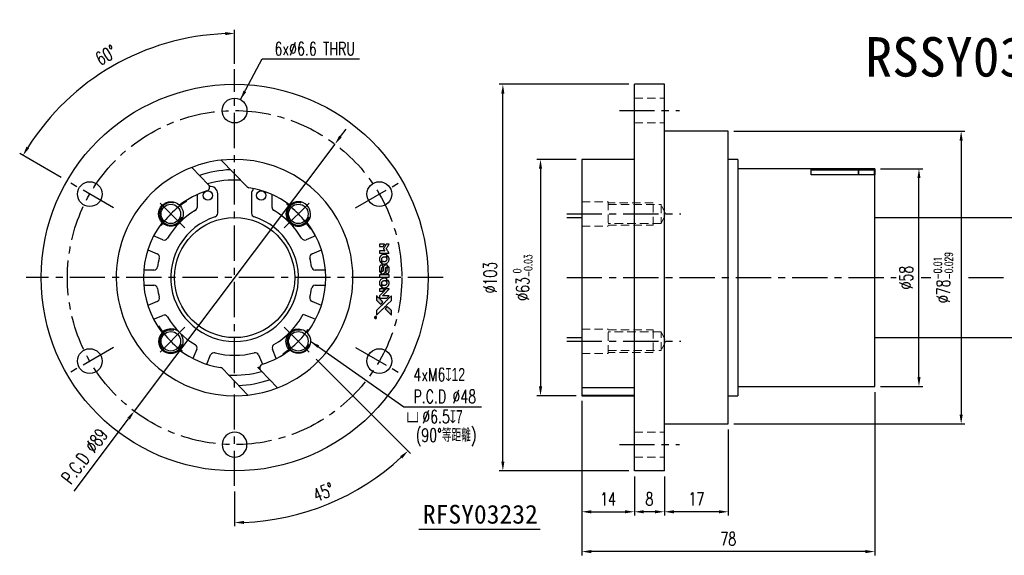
# Model space of a CAD drawing. Header units: millimetres. Extents: x -50 to 466, y -74 to 69.
# Tile 1 of 2: x -50 to 212, y -74 to 69. Entities that reach past the tile are written whole.
import ezdxf
from ezdxf.enums import TextEntityAlignment as Align

# ---------------------------------------------------------------- set-up
doc = ezdxf.new("R2010")
doc.units = ezdxf.units.MM
doc.header["$LTSCALE"] = 1.5
doc.linetypes.add('CENTER', pattern=[2, 1.25, -0.25, 0.25, -0.25])
doc.linetypes.add('DASHED', pattern=[0.75, 0.5, -0.25])
for name, color, linetype in [('CHA', 7, 'Continuous'), ('CL', 1, 'CENTER'), ('DIM', 4, 'Continuous'), ('HID', 2, 'DASHED'), ('OUT', 3, 'Continuous')]:
    doc.layers.add(name, color=color, linetype=linetype)
doc.styles.add('DIM-7', font='SIMPLEX.shx', dxfattribs={"width": 0.7, "bigfont": 'chineset.shx'})
doc.styles.add('T', font='kaiu.ttf')
doc.dimstyles.new('CNS', dxfattribs={"dimtxt": 3.5, "dimasz": 2.5, "dimexe": 1, "dimexo": 1.5, "dimgap": 0.09, "dimtad": 0, "dimdsep": 46, "dimtxsty": 'DIM-7', "dimcen": 0.09, "dimclrd": 1, "dimclre": 1, "dimclrt": 4, "dimadec": 0, "dimazin": 0, "dimtfac": 1, "dimtix": 1, "dimtmove": 2, "dimatfit": 3, "dimfxl": 1, "dimtvp": 0.971429, "dimtolj": 1, "dimarcsym": 0})

# ---------------------------------------------------------------- blocks, each defined once
blk = doc.blocks.new('*D0')
at = {"layer": 'DEFPOINTS', "color": 0}
for p in [(7.58, 55.5), (20.8, -13.22), (28.26, -20.68), (7.58, -55.5), (24.47, -63.05)]:
    blk.add_point(p, dxfattribs=at)
at = {"layer": 'DIM', "color": 0, "lineweight": -2}
for p, q in [((29.32, -21.74), (54.44, -46.86)), ((7.58, -57), (7.58, -66.27))]:
    blk.add_line(p, q, dxfattribs=at)
blk.add_arc((7.58, 0), 65.27, 272.1946, 312.8054, dxfattribs=at)
at = {"layer": 'DIM', "color": 0}
for points in [[(51.64, -47.59), (52.22, -48.19), (53.73, -46.16)], [(10.08, -65.64), (10.07, -64.81), (7.58, -65.27)]]:
    blk.add_solid(points, dxfattribs=at)
at = {"layer": 'DIM', "color": 0, "insert": (31.25, -57.16), "char_height": 3.5, "attachment_point": 5, "rotation": 22.5, "style": 'DIM-7'}
blk.add_mtext('\\A1;45°', dxfattribs=at)
blk = doc.blocks.new('*D1')
at = {"layer": 'DEFPOINTS', "color": 0}
for p in [(34.29, 35.59), (-19.13, -35.59)]:
    blk.add_point(p, dxfattribs=at)
at = {"layer": 'DIM', "color": 0, "lineweight": -2}
for p, q in [((35.79, 37.59), (37.29, 39.59)), ((34.29, 35.59), (-19.13, -35.59)), ((-35.09, -56.86), (-20.63, -37.59))]:
    blk.add_line(p, q, dxfattribs=at)
at = {"layer": 'DIM', "color": 0}
for points in [[(35.45, 37.84), (36.12, 37.34), (34.29, 35.59)], [(-20.97, -37.34), (-20.3, -37.84), (-19.13, -35.59)]]:
    blk.add_solid(points, dxfattribs=at)
at = {"layer": 'DIM', "color": 0, "insert": (-32.36, -47.56), "char_height": 3.5, "attachment_point": 5, "rotation": 53.1165, "style": 'DIM-7'}
blk.add_mtext('\\A1;P.C.D ∅89', dxfattribs=at)
blk = doc.blocks.new('*D2')
at = {"layer": 'DEFPOINTS', "color": 0}
for p in [(100, 31.5), (89.01, -31.5), (100, -31.5)]:
    blk.add_point(p, dxfattribs=at)
at = {"layer": 'DIM', "color": 0, "lineweight": -2}
for p, q in [((98.5, 31.5), (88.01, 31.5)), ((89.01, 29), (89.01, -29)), ((98.5, -31.5), (88.01, -31.5))]:
    blk.add_line(p, q, dxfattribs=at)
at = {"layer": 'DIM', "color": 0}
for points in [[(88.59, 29), (89.43, 29), (89.01, 31.5)], [(88.59, -29), (89.43, -29), (89.01, -31.5)]]:
    blk.add_solid(points, dxfattribs=at)
at = {"layer": 'DIM', "color": 0, "insert": (84.25, 0), "char_height": 3.5, "attachment_point": 5, "rotation": 90, "style": 'DIM-7'}
blk.add_mtext('\\A1;%%C63{\\H2.1;\\S 0^ -0.03;}', dxfattribs=at)
blk = doc.blocks.new('*D3')
at = {"layer": 'DEFPOINTS', "color": 0}
for p in [(114, -51.5), (122, -51.5), (114, -62.39)]:
    blk.add_point(p, dxfattribs=at)
at = {"layer": 'DIM', "color": 0, "lineweight": -2}
for p, q in [((114, -53), (114, -63.39)), ((122, -53), (122, -63.39)), ((119.5, -62.39), (116.5, -62.39))]:
    blk.add_line(p, q, dxfattribs=at)
at = {"layer": 'DIM', "color": 0}
for points in [[(116.5, -61.98), (116.5, -62.81), (114, -62.39)], [(119.5, -61.98), (119.5, -62.81), (122, -62.39)]]:
    blk.add_solid(points, dxfattribs=at)
at = {"layer": 'DIM', "color": 0, "insert": (118, -58.99), "char_height": 3.5, "attachment_point": 5, "style": 'DIM-7'}
blk.add_mtext('\\A1;8', dxfattribs=at)
blk = doc.blocks.new('*D4')
at = {"layer": 'DEFPOINTS', "color": 0}
for p in [(78.99, 51.5), (114, 51.5), (114, -51.5)]:
    blk.add_point(p, dxfattribs=at)
at = {"layer": 'DIM', "color": 0, "lineweight": -2}
for p, q in [((112.5, 51.5), (77.99, 51.5)), ((78.99, -49), (78.99, 49)), ((112.5, -51.5), (77.99, -51.5))]:
    blk.add_line(p, q, dxfattribs=at)
at = {"layer": 'DIM', "color": 0}
for points in [[(78.57, 49), (79.4, 49), (78.99, 51.5)], [(78.57, -49), (79.4, -49), (78.99, -51.5)]]:
    blk.add_solid(points, dxfattribs=at)
at = {"layer": 'DIM', "color": 0, "insert": (75.59, 0), "char_height": 3.5, "attachment_point": 5, "rotation": 90, "style": 'DIM-7'}
blk.add_mtext('\\A1;%%C103', dxfattribs=at)
blk = doc.blocks.new('*D5')
at = {"layer": 'DEFPOINTS', "color": 0}
for p in [(139, 39), (139, -39), (200.98, -39)]:
    blk.add_point(p, dxfattribs=at)
at = {"layer": 'DIM', "color": 0, "lineweight": -2}
for p, q in [((140.5, 39), (201.98, 39)), ((200.98, 36.5), (200.98, -36.5)), ((140.5, -39), (201.98, -39))]:
    blk.add_line(p, q, dxfattribs=at)
at = {"layer": 'DIM', "color": 0}
for points in [[(200.56, 36.5), (201.4, 36.5), (200.98, 39)], [(200.56, -36.5), (201.4, -36.5), (200.98, -39)]]:
    blk.add_solid(points, dxfattribs=at)
at = {"layer": 'DIM', "color": 0, "insert": (196.22, 0), "char_height": 3.5, "attachment_point": 5, "rotation": 90, "style": 'DIM-7'}
blk.add_mtext('\\A1;%%C78{\\H2.1;\\S-0.01^ -0.029;}', dxfattribs=at)
blk = doc.blocks.new('*D6')
at = {"layer": 'DEFPOINTS', "color": 0}
for p in [(100, -31.5), (114, -51.5), (114, -62.39)]:
    blk.add_point(p, dxfattribs=at)
at = {"layer": 'DIM', "color": 0, "lineweight": -2}
for p, q in [((100, -33), (100, -63.39)), ((114, -53), (114, -63.39)), ((102.5, -62.39), (111.5, -62.39))]:
    blk.add_line(p, q, dxfattribs=at)
at = {"layer": 'DIM', "color": 0}
for points in [[(102.5, -61.98), (102.5, -62.81), (100, -62.39)], [(111.5, -61.98), (111.5, -62.81), (114, -62.39)]]:
    blk.add_solid(points, dxfattribs=at)
at = {"layer": 'DIM', "color": 0, "insert": (107, -58.99), "char_height": 3.5, "attachment_point": 5, "style": 'DIM-7'}
blk.add_mtext('\\A1;14', dxfattribs=at)
blk = doc.blocks.new('*D7')
at = {"layer": 'DEFPOINTS', "color": 0}
for p in [(139, -39), (122, -51.5), (122, -62.39)]:
    blk.add_point(p, dxfattribs=at)
at = {"layer": 'DIM', "color": 0, "lineweight": -2}
for p, q in [((139, -40.5), (139, -63.39)), ((122, -53), (122, -63.39)), ((136.5, -62.39), (124.5, -62.39))]:
    blk.add_line(p, q, dxfattribs=at)
at = {"layer": 'DIM', "color": 0}
for points in [[(124.5, -61.98), (124.5, -62.81), (122, -62.39)], [(136.5, -61.98), (136.5, -62.81), (139, -62.39)]]:
    blk.add_solid(points, dxfattribs=at)
at = {"layer": 'DIM', "color": 0, "insert": (130.5, -58.99), "char_height": 3.5, "attachment_point": 5, "style": 'DIM-7'}
blk.add_mtext('\\A1;17', dxfattribs=at)
blk = doc.blocks.new('*D8')
at = {"layer": 'DEFPOINTS', "color": 0}
for p in [(100, -31.3), (178, -29), (100, -73)]:
    blk.add_point(p, dxfattribs=at)
at = {"layer": 'DIM', "color": 0, "lineweight": -2}
for p, q in [((178, -30.5), (178, -74)), ((100, -32.8), (100, -74)), ((175.5, -73), (102.5, -73))]:
    blk.add_line(p, q, dxfattribs=at)
at = {"layer": 'DIM', "color": 0}
for points in [[(102.5, -72.58), (102.5, -73.41), (100, -73)], [(175.5, -72.58), (175.5, -73.41), (178, -73)]]:
    blk.add_solid(points, dxfattribs=at)
at = {"layer": 'DIM', "color": 0, "insert": (139, -69.6), "char_height": 3.5, "attachment_point": 5, "style": 'DIM-7'}
blk.add_mtext('\\A1;78', dxfattribs=at)
blk = doc.blocks.new('*D9')
at = {"layer": 'DEFPOINTS', "color": 0}
for p in [(178, 29), (189.75, 29), (178, -29)]:
    blk.add_point(p, dxfattribs=at)
at = {"layer": 'DIM', "color": 0, "lineweight": -2}
for p, q in [((179.5, 29), (190.75, 29)), ((189.75, -26.5), (189.75, 26.5)), ((179.5, -29), (190.75, -29))]:
    blk.add_line(p, q, dxfattribs=at)
at = {"layer": 'DIM', "color": 0}
for points in [[(189.34, 26.5), (190.17, 26.5), (189.75, 29)], [(189.34, -26.5), (190.17, -26.5), (189.75, -29)]]:
    blk.add_solid(points, dxfattribs=at)
at = {"layer": 'DIM', "color": 0, "insert": (186.35, 0), "char_height": 3.5, "attachment_point": 5, "rotation": 90, "style": 'DIM-7'}
blk.add_mtext('\\A1;%%C58', dxfattribs=at)
blk = doc.blocks.new('*D19')
at = {"layer": 'DEFPOINTS', "color": 0}
for p in [(-14.67, 61.13), (7.58, 55.5), (-37.28, 25.9), (-24.64, 18.6), (7.58, -55.5)]:
    blk.add_point(p, dxfattribs=at)
at = {"layer": 'DIM', "color": 7, "lineweight": -2}
for p, q in [((7.58, 57), (7.58, 66.05)), ((-38.58, 26.65), (-49.63, 33.03))]:
    blk.add_line(p, q, dxfattribs=at)
blk.add_arc((7.58, 0), 65.05, 92.202, 147.798, dxfattribs=at)
at = {"layer": 'DIM', "color": 7}
for points in [[(5.07, 65.42), (5.09, 64.59), (7.58, 65.05)], [(-47.11, 34.45), (-47.83, 34.88), (-48.76, 32.53)]]:
    blk.add_solid(points, dxfattribs=at)
at = {"layer": 'DIM', "color": 7, "insert": (-26.65, 59.28), "char_height": 3.5, "attachment_point": 5, "rotation": 30, "style": 'DIM-7'}
blk.add_mtext('\\A1;60°', dxfattribs=at)
blk = doc.blocks.new('A$C4a83a9b0')
at = {"linetype": 'Continuous'}
h = blk.add_hatch(color=256, dxfattribs=at)
h.dxf.hatch_style = 1
h.paths.add_polyline_path([(3147, 747), (3045, 747), (2943, 747), (2856, 658, 0.000288), (2822, 624, 0.000479), (2794, 596, 0.000013), (2768, 570, 0.197177), (2768, 570, 0.197497), (2768, 569, 0.00004), (2783, 554, 0.000834), (2799, 538, 0.000506), (2818, 519), (2869, 468), (3008, 607)])
h.paths.add_polyline_path([(2670, 271), (2620, 321, 0.000476), (2601, 340, 0.000789), (2584, 357, 0.000035), (2569, 371, 0.19758), (2569, 372, 0.198396), (2569, 371, 0.000019), (2549, 351, 0.000582), (2526, 329, 0.000351), (2500, 303, 0.000108), (2389, 191, 0.000692), (2332, 134, 0.000077), (2294, 95, 0.197527), (2293, 94, 0.410182), (2294, 93, 0.000493), (2314, 93, 0.002424), (2343, 93, 0.000529), (2393, 93), (2493, 93), (2581, 182)])
for points in [[(0, 584), (0, 519), (18, 508, -0.000297), (29, 501, -0.000037), (52, 487, -0.000043), (80, 470, -0.000036), (111, 451, 0.000044), (140, 433, 0.000063), (166, 417, 0.000035), (188, 404, 0.0009), (194, 400), (203, 395), (214, 402, 0.001175), (221, 406, 0.000208), (233, 413, 0.000225), (247, 422, 0.000203), (262, 432, -0.000711), (276, 440, -0.001119), (288, 448, -0.000263), (299, 455, -0.04589), (300, 455, -0.519312), (301, 454, -0.001914), (302, 437, -0.003124), (302, 408, -0.000285), (302, 337), (302, 219), (343, 219, 0.001727), (373, 219, 0.025279), (383, 219, 0.073886), (390, 221, 0.07426), (395, 224, 0.03264), (396, 225, 0.01784), (398, 227, 0.017712), (399, 229, 0.026854), (400, 231), (403, 235), (403, 442), (403, 649), (401, 647, -0.004595), (399, 646, -0.00016), (393, 642, -0.000298), (385, 638, -0.000208), (377, 633, 0.000986), (352, 617, 0.00025), (312, 592, 0.000268), (270, 566, 0.000436), (234, 543, -0.002932), (222, 535, -0.004718), (212, 529, -0.001113), (203, 524, -0.227179), (202, 524, -0.045982), (201, 524, -0.000145), (188, 532, -0.000825), (175, 540, -0.000517), (159, 550, 0.000056), (104, 584, 0.000289), (74, 603, 0.000481), (51, 617, 0.000418), (28, 631), (0, 648)], [(0, 333), (0, 219), (42, 219, 0.000842), (68, 219, 0.010591), (78, 219, 0.028995), (84, 219, 0.069543), (87, 221, 0.051063), (91, 223, 0.039932), (95, 226, 0.039414), (98, 230, 0.045845), (100, 233, 0.094811), (101, 237, 0.007124), (101, 249, 0.004713), (101, 268, 0.000534), (101, 311), (101, 385), (91, 391, 0.000828), (60, 410, 0.000879), (31, 428, 0.000048), (1, 446, 0.137596), (0, 447, 0.413028), (0, 446, 0.000016), (0, 413, 0.000623), (0, 376, 0.000374)], [(494, 559, 0.064158), (468, 510, 0.06356), (455, 455, 0.064004), (456, 399, 0.066747), (471, 345, 0.04321), (489, 312, 0.044737), (513, 283, 0.044901), (541, 258, 0.044184), (573, 239, 0.026293), (598, 229, 0.033344), (621, 222, 0.033227), (646, 219, 0.025815), (673, 218, 0.023119), (698, 220, 0.031044), (721, 224, 0.031337), (743, 231, 0.024258), (766, 241, 0.015622), (774, 245, 0.008495), (784, 251, 0.008415), (793, 257, 0.020814), (799, 262), (802, 264), (772, 295, 0.002843), (748, 318, 0.033917), (739, 327, 0.087906), (732, 330, 0.073302), (723, 332, 0.022047), (719, 331, 0.026465), (715, 331, 0.022233), (711, 330, 0.009985), (706, 328, -0.039011), (686, 323, -0.044398), (666, 322, -0.045096), (647, 324, -0.04265), (628, 329, -0.071154), (601, 344, -0.068827), (579, 365, -0.068713), (564, 392, -0.070507), (557, 422, -0.028605), (557, 435, -0.031418), (558, 447, -0.031044), (560, 460, -0.02668), (564, 472, 0.038913), (567, 479, 0.043732), (568, 487, 0.047754), (567, 494, 0.075756), (566, 499, 0.07294), (564, 502, 0.003456), (556, 510, 0.005023), (546, 521, 0.002422), (532, 535, 0.000819), (520, 547, 0.001349), (510, 557, 0.0001), (500, 566, 0.205335), (500, 567, 0.219821), (500, 566, 0.002494), (498, 564, 0.007089), (496, 562, 0.004494)], [(646, 646, 0.024131), (627, 644, 0.022344), (609, 639, 0.021883), (590, 633, 0.020884), (572, 625, 0.010669), (562, 619, 0.010389), (552, 613, 0.010913), (543, 608, 0.022227), (536, 603), (534, 601), (566, 569, 0.002452), (579, 556, 0.003628), (590, 546, 0.001662), (600, 536, 0.070159), (602, 535, 0.047671), (604, 534, 0.018624), (607, 534, 0.017921), (610, 533, 0.018804), (613, 533, 0.018255), (617, 533, 0.041312), (620, 533, 0.037164), (623, 534, 0.012342), (627, 536, -0.015101), (638, 540, -0.035998), (646, 542, -0.033244), (655, 543, -0.011249), (669, 543, -0.004059), (679, 543, -0.019693), (685, 543, -0.027943), (690, 542, -0.014411), (696, 540, -0.033089), (711, 535, -0.033887), (724, 528, -0.034021), (737, 520, -0.033942), (748, 510, -0.02816), (758, 498, -0.035032), (766, 486, -0.035269), (772, 473, -0.029196), (777, 459, -0.037862), (780, 442, -0.043657), (780, 426, -0.043064), (778, 410, -0.035184), (772, 393, 0.033699), (770, 386, 0.052815), (769, 378, 0.059167), (769, 372, 0.058972), (771, 366, 0.059208), (774, 361, 0.021125), (780, 355, 0.008691), (790, 345, 0.000851), (814, 321, 0.001873), (826, 309, 0.013884), (832, 303, 0.022355), (836, 300, 0.341453), (837, 301, 0.073011), (841, 304, 0.004587), (848, 315, 0.00748), (855, 327, 0.016837), (860, 336, 0.028606), (870, 359, 0.031352), (877, 381, 0.031004), (881, 405, 0.0268), (882, 430, 0.026698), (881, 457, 0.03002), (877, 482, 0.030357), (869, 506, 0.028554), (859, 530, 0.062944), (830, 574, 0.062206), (790, 610, 0.062448), (743, 634, 0.064355), (692, 646, 0.017377), (682, 647, 0.008369), (669, 647, 0.008367), (656, 647, 0.01757)], [(953, 591, 0.023289), (946, 581, 0.026845), (941, 571, 0.026047), (937, 560, 0.019751), (933, 547, 0.013249), (932, 540, 0.025169), (931, 534, 0.016532), (931, 527, 0.002937), (931, 514, 0.003317), (931, 501, 0.011808), (931, 494, 0.01777), (931, 488, 0.021476), (932, 483, 0.04325), (939, 460, 0.045753), (950, 439, 0.04649), (965, 421, 0.047672), (982, 406, 0.025315), (989, 401, 0.015208), (998, 396, 0.01512), (1008, 392, 0.022488), (1017, 389, 0.027857), (1030, 385, 0.034138), (1043, 383, 0.014286), (1063, 383, 0.00124), (1113, 383, -0.00103), (1144, 382, -0.002552), (1166, 382, -0.001594), (1184, 382, -0.047676), (1188, 381, -0.085307), (1195, 378, -0.097789), (1201, 373, -0.085947), (1205, 366, -0.051339), (1207, 356, 0.014634), (1207, 352, 0.015028), (1208, 349, 0.014927), (1208, 346, 0.059415), (1209, 345, 0.070595), (1212, 341, 0.00028), (1247, 305, 0.000111), (1283, 268, 0.200239), (1285, 268, 0.268906), (1286, 268, 0.001866), (1291, 277, 0.007532), (1296, 286, 0.017818), (1299, 292, 0.013256), (1302, 299, 0.011636), (1304, 307, 0.011528), (1307, 315, 0.012303), (1309, 323, 0.0423), (1310, 335, 0.013657), (1311, 353, 0.013857), (1310, 371, 0.037428), (1308, 384, 0.014927), (1306, 393, 0.0122), (1303, 402, 0.012518), (1300, 410, 0.023062), (1297, 417, 0.065961), (1281, 441, 0.06055), (1258, 461, 0.059676), (1231, 475, 0.060497), (1202, 483, 0.025683), (1196, 483, 0.001528), (1177, 483, 0.002124), (1153, 483, 0.001173), (1123, 484, -0.000809), (1072, 484, -0.017164), (1057, 484, -0.063931), (1048, 486, -0.108429), (1043, 489, -0.052941), (1039, 493, -0.063675), (1037, 498, -0.050562), (1036, 503, -0.020337), (1035, 511, 0.009897), (1035, 515, 0.016482), (1034, 519, 0.019019), (1033, 522, 0.06043), (1033, 524, 0.076267), (1029, 529, 0.00054), (996, 562, 0.000307), (961, 596, 0.142594), (959, 597, 0.232419), (958, 597, 0.022995), (956, 596, 0.024627), (955, 594, 0.015407)], [(1047, 647, 0.018538), (1040, 646, 0.010695), (1032, 645, 0.01068), (1025, 643, 0.017678), (1018, 641, 0.013849), (1011, 638, 0.011814), (1004, 635, 0.004513), (997, 632, 0.290035), (996, 631, 0.196418), (996, 630, 0.000124), (1009, 618, 0.001477), (1022, 604, 0.000898), (1039, 587), (1082, 545), (1135, 544, -0.001471), (1175, 544, -0.028714), (1188, 543, -0.097073), (1195, 541, -0.084199), (1201, 536, -0.042698), (1204, 532, -0.053912), (1206, 528, -0.051004), (1207, 524, -0.032967), (1207, 518, 0.00807), (1207, 516, 0.003023), (1207, 512, 0.002994), (1207, 508, 0.003629), (1208, 504), (1208, 495), (1249, 495, 0.001618), (1269, 495, 0.005206), (1282, 495, 0.00535), (1291, 495, 0.060675), (1294, 496, 0.048484), (1296, 497, 0.02389), (1299, 498, 0.022812), (1301, 500, 0.02462), (1303, 502, 0.061781), (1307, 507, 0.080179), (1310, 512, 0.048561), (1311, 520, 0.010021), (1311, 534, 0.016602), (1310, 554, 0.031409), (1308, 569, 0.036474), (1305, 582, 0.03439), (1299, 595, 0.065928), (1285, 615, 0.069066), (1266, 631, 0.065697), (1243, 641, 0.051559), (1216, 646, 0.020904), (1202, 647, 0.000451), (1131, 647, 0.000419), (1060, 647, 0.022759)], [(1360, 433), (1361, 219), (1403, 219), (1445, 219), (1450, 222, 0.071429), (1454, 225, 0.054799), (1457, 229, 0.053585), (1460, 234, 0.060698), (1461, 239, 0.033975), (1462, 248, 0.000112), (1462, 357, 0.000726), (1462, 464, 0.001084), (1461, 557), (1461, 648), (1410, 648), (1360, 648)], [(1552, 559, 0.018008), (1546, 550, 0.009842), (1539, 538, 0.009807), (1532, 526, 0.015716), (1527, 515, 0.048467), (1515, 477, 0.045841), (1511, 436, 0.046006), (1513, 395, 0.049638), (1524, 357, 0.064819), (1550, 307, 0.06695), (1588, 266, 0.066691), (1636, 236, 0.063505), (1691, 220, 0.03135), (1705, 218, 0.010439), (1725, 218, 0.010391), (1746, 218, 0.032408), (1759, 220, 0.015696), (1776, 223, 0.018095), (1791, 227, 0.018551), (1805, 233, 0.018352), (1820, 239, 0.015568), (1829, 244, 0.009832), (1839, 250, 0.009795), (1849, 257, 0.023727), (1856, 262), (1859, 264), (1828, 295, 0.001528), (1811, 313, 0.010022), (1802, 322, 0.019586), (1796, 326, 0.061865), (1792, 329, 0.055054), (1785, 331, 0.061607), (1778, 332, 0.048725), (1771, 331, 0.020221), (1761, 328, -0.017722), (1750, 325, -0.02685), (1740, 323, -0.02759), (1730, 322, -0.020233), (1719, 322, -0.04793), (1699, 325, -0.048386), (1679, 332, -0.047866), (1661, 342, -0.044964), (1645, 356, -0.04333), (1631, 373, -0.050921), (1622, 391, -0.051473), (1616, 411, -0.0459), (1614, 432, -0.019014), (1614, 442, -0.024114), (1616, 451, -0.025081), (1618, 460, -0.023892), (1620, 469, 0.008624), (1623, 475, 0.026486), (1624, 480, 0.035074), (1625, 484, 0.02756), (1625, 489, 0.087163), (1624, 496, 0.073291), (1620, 503, 0.028074), (1611, 512, 0.002594), (1589, 535), (1557, 567)], [(1702, 646, 0.023681), (1684, 644, 0.022402), (1666, 639, 0.021929), (1649, 633, 0.020503), (1631, 625, 0.013745), (1621, 620, 0.009767), (1610, 614, 0.009658), (1601, 607, 0.027804), (1594, 602), (1592, 600), (1623, 569, 0.002053), (1638, 554, 0.006738), (1649, 544, 0.007826), (1656, 538, 0.063909), (1659, 535, 0.061532), (1665, 533, 0.068674), (1671, 533, 0.052072), (1678, 534, 0.019648), (1687, 537, -0.018366), (1698, 540, -0.0288), (1708, 542, -0.029061), (1718, 543, -0.019155), (1730, 543, -0.053809), (1755, 540, -0.058833), (1778, 531, -0.058566), (1799, 516, -0.052525), (1816, 498, -0.044733), (1826, 481, -0.040573), (1833, 463, -0.041123), (1837, 445, -0.04951), (1838, 427, -0.017369), (1837, 418, -0.024255), (1835, 411, -0.023787), (1833, 403, -0.015798), (1830, 395, 0.010631), (1828, 390, 0.033653), (1827, 386, 0.037806), (1827, 383, 0.016307), (1827, 378, 0.068179), (1828, 369, 0.095747), (1831, 362, 0.033418), (1840, 352, 0.002133), (1867, 325, 0.001452), (1883, 310, 0.012393), (1890, 304, 0.020479), (1894, 301, 0.344362), (1896, 301, 0.074287), (1899, 304, 0.005454), (1906, 316, 0.008391), (1914, 328, 0.017097), (1919, 338, 0.027375), (1928, 358, 0.02835), (1934, 379, 0.027723), (1938, 401, 0.023913), (1940, 425, 0.027047), (1939, 453, 0.031685), (1935, 479, 0.032425), (1928, 504, 0.031013), (1918, 528, 0.037914), (1901, 557, 0.040153), (1880, 583, 0.039834), (1855, 604, 0.036173), (1826, 623, 0.040752), (1798, 635, 0.035885), (1766, 644, 0.035491), (1734, 647, 0.037615)], [(1990, 585), (1990, 520), (2141, 369), (2292, 219), (2334, 219, 0.0008), (2360, 219, 0.010795), (2370, 219, 0.030495), (2376, 220, 0.080372), (2380, 221, 0.03816), (2383, 224, 0.041799), (2386, 226, 0.042486), (2389, 229, 0.042078), (2391, 233, 0.099276), (2392, 238, 0.003302), (2392, 259, 0.002586), (2392, 296, 0.000204), (2392, 393), (2392, 549), (2342, 599), (2292, 649), (2291, 499), (2291, 349), (2143, 498, 0.000253), (2086, 554, 0.000412), (2038, 603, 0.000041), (1995, 646, 0.041338), (1993, 648), (1990, 650)], [(1990, 332), (1990, 218), (2032, 219), (2075, 219), (2080, 222, 0.03146), (2082, 224, 0.026444), (2084, 226, 0.026444), (2086, 228, 0.031457), (2087, 230), (2091, 235), (2091, 291), (2091, 347), (2041, 396, 0.000745), (2022, 415, 0.001228), (2006, 431, 0.000087), (1991, 445, 0.195134), (1991, 446, 0.412117), (1990, 445, 0.000048), (1990, 412, 0.00109), (1990, 376, 0.000653)], [(2413, 624, -0.000056), (2473, 563, -0.000021), (2559, 478, -0.000021), (2652, 385, -0.000025), (2739, 297), (2943, 93), (3044, 93), (3145, 93), (3009, 230, 0.000274), (2943, 296, 0.000123), (2857, 383, 0.000121), (2766, 475, 0.000165), (2683, 557), (2494, 747), (2392, 747), (2291, 747)], [(2856, 658, 0.000288), (2822, 624, 0.000479), (2794, 596, 0.000013), (2768, 570, 0.197177), (2768, 570, 0.197497), (2768, 569, 0.00004), (2783, 554, 0.000836), (2799, 538, 0.000505), (2818, 519), (2869, 468), (3008, 607), (3147, 747), (3045, 747), (2943, 747)], [(947, 370, 0.065483), (942, 367, 0.053271), (938, 363, 0.052018), (934, 359, 0.0556), (931, 353, 0.036839), (930, 350, 0.026922), (930, 346, 0.016905), (930, 340, 0.004317), (930, 332, 0.016369), (930, 313, 0.029936), (932, 298, 0.03418), (936, 285, 0.031327), (941, 272, 0.046935), (951, 256, 0.054053), (963, 243, 0.053701), (977, 233, 0.045364), (995, 225, 0.032479), (1010, 221, 0.03386), (1025, 219, 0.013578), (1050, 219, 0.001155), (1113, 219, 0.000413), (1166, 219, 0.005008), (1187, 219, 0.013199), (1199, 220, 0.033956), (1207, 221, 0.013909), (1216, 223, 0.010864), (1225, 226, 0.010938), (1234, 229, 0.028702), (1239, 232), (1244, 234), (1201, 278), (1158, 322), (1107, 322, -0.001504), (1085, 322, -0.00328), (1069, 322, -0.001901), (1056, 322, -0.061333), (1053, 323, -0.063621), (1048, 324, -0.048633), (1044, 327, -0.046769), (1040, 331, -0.047961), (1038, 336, -0.02678), (1036, 340, -0.050957), (1035, 343, -0.029398), (1035, 347, -0.00401), (1034, 357), (1034, 372), (993, 372, 0.001061), (969, 371, 0.009147), (958, 371, 0.020721), (952, 371, 0.051619)], [(2500, 303, 0.000108), (2389, 191, 0.000692), (2332, 134, 0.000077), (2294, 95, 0.197527), (2293, 94, 0.410182), (2294, 93, 0.000493), (2314, 93, 0.002424), (2343, 93, 0.000529), (2393, 93), (2493, 93), (2581, 182), (2670, 271), (2620, 321, 0.000476), (2601, 340, 0.000789), (2584, 357, 0.000035), (2569, 371, 0.19758), (2569, 372, 0.198396), (2569, 371, 0.000019), (2549, 351, 0.000582), (2526, 329, 0.000351)], [(3243, 89, 0.082374), (3230, 83, 0.083404), (3220, 73, 0.082663), (3213, 60, 0.07897), (3211, 46, 0.084941), (3214, 30, 0.08953), (3222, 16, 0.090743), (3234, 6, 0.090193), (3249, 1, 0.10067), (3266, 1, 0.099454), (3281, 9, 0.097736), (3293, 22, 0.09365), (3299, 38, 0.07584), (3299, 51, 0.068415), (3296, 64, 0.068328), (3289, 75, 0.075277), (3279, 83, 0.059367), (3271, 88, 0.048986), (3262, 90, 0.048519), (3252, 90, 0.055347)], [(3237, 45), (3237, 20), (3240, 20), (3243, 20), (3243, 30), (3244, 41), (3250, 41), (3256, 42), (3260, 35, -0.003356), (3262, 32, -0.002757), (3264, 29, -0.002784), (3266, 26, -0.007382), (3267, 24, 0.019487), (3269, 21, 0.098302), (3270, 20, 0.116932), (3271, 20, 0.032798), (3273, 20), (3277, 20), (3274, 24, 0.005748), (3273, 27, 0.002522), (3271, 30, 0.002495), (3269, 33, 0.00334), (3267, 36), (3263, 42), (3267, 44, 0.066516), (3270, 46, 0.085926), (3272, 49, 0.082934), (3274, 53, 0.05747), (3274, 57, 0.023576), (3273, 60, 0.043538), (3273, 62, 0.050891), (3272, 64, 0.049897), (3271, 65, 0.067884), (3268, 68, 0.077412), (3264, 70, 0.049266), (3258, 70, 0.012208), (3250, 71), (3237, 71)], [(3264, 62, -0.120545), (3266, 60, -0.09136), (3267, 57, -0.087576), (3267, 53, -0.098026), (3265, 50, -0.079907), (3264, 49, -0.087697), (3262, 48, -0.041371), (3259, 48, -0.005557), (3253, 48), (3243, 47), (3243, 56), (3243, 65), (3252, 65, -0.007471), (3258, 64, -0.035301), (3261, 64, -0.060486), (3263, 64, -0.063546)]]:
    blk.add_lwpolyline(points, format="xyb", close=True)
blk = doc.blocks.new('A$C9323e3cd')
at = {"xscale": 0.006, "yscale": 0.006, "zscale": 0.006, "rotation": 90}
blk.add_blockref('A$C4a83a9b0', (4.48, 0), dxfattribs=at)

msp = doc.modelspace()

# ---------------------------------------------------------------- linework, layer by layer
at = {"layer": 'CL', "color": 7, "ltscale": 5}
for p, q in [((7.577, -55.5), (7.577, 55.5)), ((110, 44.5), (126, 44.5)), ((-24.639, 18.6), (-37.283, 25.9)), ((39.793, 18.6), (52.437, 25.9)), ((-5.646, 13.223), (-13.106, 20.683)), ((20.8, 13.223), (28.26, 20.683)), ((96, 16.971), (126.338, 16.971)), ((63.077, 0), (-47.923, 0)), ((96, 0), (183.714, 0)), ((190.358, 0), (192.93, 0)), ((202.929, 0), (212.263, 0)), ((-5.646, -13.223), (-13.106, -20.683)), ((20.8, -13.223), (28.26, -20.683)), ((96, -16.971), (126.338, -16.971)), ((-24.639, -18.6), (-37.283, -25.9)), ((39.793, -18.6), (52.437, -25.9)), ((110, -44.5), (126, -44.5))]:
    msp.add_line(p, q, dxfattribs=at)
msp.add_circle((7.577, 0), 44.5, dxfattribs=at)
for start, end in [(122.34107, 147.65913), (32.34107, 57.65913), (212.34107, 237.65913), (302.34107, 327.65913)]:
    msp.add_arc((7.577, 0), 24, start, end, dxfattribs=at)
at = {"layer": 'DIM', "color": 7}
msp.add_line((56.592, -67.028), (88.917, -67.028), dxfattribs=at)
for centre in [(-9.394, 16.971), (24.547, 16.971), (-9.394, -16.971), (24.547, -16.971)]:
    msp.add_arc(centre, 3, 75, 345, dxfattribs=at)
at = {"layer": 'HID', "color": 7, "lineweight": 15, "ltscale": 3}
for p, q in [((114, 47.8), (122, 47.8)), ((114, 41.2), (122, 41.2)), ((100, 20.221), (107, 20.221)), ((107, 20.221), (107, 13.721)), ((119, 19.946), (107, 19.946)), ((107, 19.446), (121.1, 19.446)), ((119, 13.946), (119, 19.946)), ((122.35, 16.946), (121.1, 19.446)), ((121.1, 19.446), (121.1, 14.446)), ((121.1, 14.446), (122.35, 16.946)), ((100, 13.721), (107, 13.721)), ((121.1, 14.446), (107, 14.446)), ((107, 13.946), (119, 13.946)), ((100, -13.721), (107, -13.721)), ((107, -20.221), (107, -13.721)), ((107, -13.946), (119, -13.946)), ((121.1, -14.446), (107, -14.446)), ((119, -13.946), (119, -19.946)), ((121.1, -14.446), (122.35, -16.946)), ((121.1, -19.446), (121.1, -14.446)), ((122.35, -16.946), (121.1, -19.446)), ((100, -20.221), (107, -20.221)), ((107, -19.446), (121.1, -19.446)), ((119, -19.946), (107, -19.946)), ((114, -41.2), (122, -41.2)), ((114, -47.8), (122, -47.8))]:
    msp.add_line(p, q, dxfattribs=at)
at = {"layer": 'OUT', "color": 7, "linetype": 'Continuous'}
for p, q in [((114, 0), (114, 51.5)), ((114, -51.5), (114, 51.5)), ((122, 51.5), (114, 51.5)), ((122, 0), (122, 51.5)), ((122, -51.5), (122, 51.5)), ((139, 39), (122, 39)), ((139, 0), (139, 39)), ((139, -39), (139, 39)), ((114, 31.5), (100, 31.5)), ((100, 31.5), (100, -29.367)), ((141.5, 31.5), (139, 31.5)), ((141.5, 31.5), (141.5, 0)), ((0.62, 24.747), (-3.817, 29.367)), ((4.032, 31.3), (10.806, 24.246)), ((178, 29), (141.5, 29)), ((161.05, 27.399), (161.05, 28.971)), ((161.05, 28.971), (178, 28.971)), ((178, 29), (178, 28.971)), ((178, 28.971), (178, 27.399)), ((161.05, 28.73), (173.65, 28.73)), ((178, 27.399), (161.05, 27.399)), ((173.65, 28.73), (177.85, 28.73)), ((173.65, 28.73), (173.65, 27.399)), ((173.65, 27.399), (173.65, 28.73)), ((177.85, 28.73), (177.85, 27.399)), ((178, -29), (178, 27.399)), ((0.62, 24.747), (1.028, 24.322)), ((-2.423, 22.092), (-2.423, 18.705)), ((3.077, 17.139), (3.077, 22.323)), ((12.077, 22.323), (12.077, 17.139)), ((17.577, 18.705), (17.577, 22.092)), ((96, 16), (100, 16)), ((178, 16), (238, 16)), ((-11.514, 10.072), (-13.986, 11.096)), ((29.139, 11.096), (26.667, 10.072)), ((-15.516, 7.401), (-13.044, 6.377)), ((28.198, 6.377), (30.67, 7.401)), ((-13.915, 2), (-16.591, 2)), ((31.744, 2), (29.068, 2)), ((114, -51.5), (114, 0)), ((122, -51.5), (122, 0)), ((139, -39), (139, 0)), ((141.5, 0), (141.5, -31.5)), ((-16.591, -2), (-13.915, -2)), ((29.068, -2), (31.744, -2)), ((-13.044, -6.377), (-15.516, -7.401)), ((30.67, -7.401), (28.198, -6.377)), ((-13.986, -11.096), (-11.514, -10.072)), ((25.846, -9.732), (29.139, -11.096)), ((96, -16), (100, -16)), ((178, -16), (238, -16)), ((-2.496, -19.09), (-3.52, -21.562)), ((0.176, -23.093), (1.2, -20.621)), ((13.953, -20.621), (14.977, -23.093)), ((18.673, -21.562), (17.649, -19.09)), ((4.347, -24.246), (11.121, -31.3)), ((14.533, -24.747), (13.738, -23.919)), ((18.971, -29.367), (14.533, -24.747)), ((100, -29.367), (100, -31.3)), ((114, -29.367), (100, -29.367)), ((100, -31.3), (100, -31.5)), ((100, -31.3), (114, -31.3)), ((141.5, -29), (178, -29)), ((100, -31.5), (114, -31.5)), ((139, -31.5), (141.5, -31.5)), ((122, -39), (139, -39)), ((122, -51.5), (114, -51.5))]:
    msp.add_line(p, q, dxfattribs=at)
for centre, radius in [((7.577, 0), 51.5), ((7.577, 44.5), 3.3), ((-30.961, 22.25), 3.3), ((46.115, 22.25), 3.3), ((0.469, 21.874), 1.25), ((14.684, 21.874), 1.25), ((-9.394, 16.971), 2.6), ((24.547, 16.971), 2.6), ((7.577, 0), 16), ((-9.394, -16.971), 2.6), ((24.547, -16.971), 2.6), ((-30.961, -22.25), 3.3), ((46.115, -22.25), 3.3)]:
    msp.add_circle(centre, radius, dxfattribs=at)
at = {"layer": 'OUT', "color": 7, "linetype": 'Continuous', "extrusion": (0, 0, -1)}
msp.add_circle((-7.577, -44.5), 3.3, dxfattribs=at)
at = {"layer": 'OUT', "color": 7, "linetype": 'Continuous'}
for centre, radius, start, end in [((7.577, 0), 31.5, 291.20567, 96.46138), ((7.577, 0), 31.5, 111.20567, 276.46138), ((7.577, 0), 31.5, 96.46312, 111.20625), ((7.577, 0), 28.75, 92.14569, 108.90012), ((-0.101, 24.054), 1, 287.70286, 43.8439), ((7.577, 0), 26, 86.48888, 106.04726), ((1.077, 22.323), 2, 0, 96.07585), ((11.528, 24.939), 1, 223.8439, 260.99763), ((7.577, 0), 24.25, 52.70163, 80.99763), ((14.077, 22.323), 2, 135.87615, 180), ((7.577, 0), 24.25, 107.70286, 127.29837), ((-3.423, 18.705), 1, 300.45839, 360), ((18.577, 18.705), 1, 180, 239.54161), ((24.547, 16.971), 3.3, 134.57777, 315.42222), ((24.547, 16.971), 3.25, 315.55093, 134.44907), ((7.577, 0), 20.7, 120.45839, 149.55347), ((7.577, 0), 17, 107.79159, 72.20841), ((2.077, 17.139), 1, 287.79159, 0), ((13.077, 17.139), 1, 180, 252.20841), ((7.577, 0), 20.7, 30.44653, 59.54161), ((7.577, 0), 24.25, 142.70163, 217.29837), ((7.577, 0), 24.25, 322.70163, 37.29837), ((-11.131, 10.996), 1, 247.5, 329.55347), ((26.284, 10.996), 1, 210.44653, 292.5), ((-13.427, 5.453), 1, 345.44653, 67.5), ((28.58, 5.453), 1, 112.5, 194.55347), ((-13.915, 3), 1, 270, 352.05347), ((7.577, 0), 20.7, 165.44653, 172.05347), ((7.577, 0), 20.7, 7.94653, 14.55347), ((29.068, 3), 1, 187.94653, 270), ((-13.915, -3), 1, 7.94653, 90), ((29.068, -3), 1, 90, 172.05347), ((-13.427, -5.453), 1, 292.5, 14.55347), ((7.577, 0), 20.7, 187.94653, 194.55347), ((28.58, -5.453), 1, 165.44653, 247.5), ((7.577, 0), 20.7, 345.44653, 352.05347), ((-11.131, -10.996), 1, 30.44653, 112.5), ((7.577, 0), 20.7, 300.44653, 331.95553), ((7.577, 0), 20.7, 210.44653, 239.55347), ((-9.394, -16.971), 3.25, 135.55093, 314.44907), ((-9.394, -16.971), 3.3, 314.57777, 135.42222), ((-3.419, -18.708), 1, 337.5, 59.55347), ((18.573, -18.708), 1, 120.44653, 202.5), ((7.577, 0), 24.25, 232.70163, 260.99763), ((2.124, -21.004), 1, 75.44653, 157.5), ((7.577, 0), 20.7, 255.44653, 284.55347), ((13.03, -21.004), 1, 22.5, 104.55347), ((7.577, 0), 24.25, 287.70286, 307.29837), ((15.255, -24.054), 1, 107.70286, 223.8439), ((3.626, -24.939), 1, 43.8439, 80.99763), ((7.577, 0), 26, 266.48888, 286.04726), ((7.577, 0), 24.7, 284.44555, 285.78691), ((7.577, 0), 28.75, 272.14569, 288.90012), ((7.577, 0), 31.5, 276.4575, 291.20062)]:
    msp.add_arc(centre, radius, start, end, dxfattribs=at)
at = {"layer": 'OUT', "color": 7, "linetype": 'Continuous', "extrusion": (0, 0, -1)}
for centre, radius, start, end in [((9.394, 16.971), 3.25, 315.55093, 134.44907), ((9.394, 16.971), 3.3, 134.57777, 315.42222), ((-24.547, -16.971), 3.3, 314.57777, 135.42222), ((-24.547, -16.971), 3.25, 135.55093, 314.44907), ((-7.577, 0), 25, 254.50498, 255.1678)]:
    msp.add_arc(centre, radius, start, end, dxfattribs=at)
at = {"layer": 'OUT', "color": 7, "linetype": 'Continuous'}
msp.add_point((100, 0), dxfattribs=at)

# ---------------------------------------------------------------- block references
at = {"layer": 'CHA', "color": 7, "rotation": 180}
msp.add_blockref('A$C9323e3cd', (49.305, 8.904), dxfattribs=at)

# ---------------------------------------------------------------- texts
at = {"layer": 'CHA', "color": 7, "style": 'T'}
for s, height, p in [('RSSY03232', 10.5, (207.618, 58.812)), ('RFSY03232', 5, (72.986, -63.055))]:
    msp.add_text(s, height=height, dxfattribs=at).set_placement(p, align=Align.MIDDLE)
at = {"layer": 'DIM', "color": 7, "char_height": 3.5, "attachment_point": 7, "style": 'DIM-7'}
for s, insert in [('6x%%C6.6 {\\A1;THRU}', (18.213, 59.225)), ('4xM6{\\Fgdt|c136;x12\\P}P.C.D %%C48', (55.183, -33.424)), ('{\\Fgdt|c136;v }%%C6.5{\\Fgdt|c136;x7}', (53.361, -38.796)), ('(90%%D等距離)', (55.809, -44.884))]:
    msp.add_mtext(s, dxfattribs=dict(at, insert=insert))

# ---------------------------------------------------------------- dimensions: what is measured, and where the dimension line sits
at = {"layer": 'DIM', "color": 7}
for base, line1, line2, override, picture, middle in [((-14.673, 61.13), ((-24.639, 18.6), (-37.283, 25.9)), ((7.577, -55.5), (7.577, 55.5)), {"dimclrd": 7, "dimclre": 7, "dimclrt": 7}, '*D19', (-26.65, 59.283)), ((24.471, -63.05), ((7.577, -55.5), (7.577, 55.5)), ((20.8, -13.223), (28.26, -20.683)), {"dimclrd": 0, "dimclre": 0, "dimclrt": 0}, '*D0', (31.255, -57.164))]:
    dim = msp.add_angular_dim_2l(base=base, line1=line1, line2=line2, dimstyle='CNS', override=override, dxfattribs=at)
    dim.commit()
    dim.dimension.update_dxf_attribs({"geometry": picture, "text_midpoint": middle})
for base, p1, p2, override, picture, middle in [((78.987, 51.5), (114, -51.5), (114, 51.5), {"dimclrd": 0, "dimclre": 0, "dimclrt": 0}, '*D4', (75.587, 0)), ((200.981, -39), (139, 39), (139, -39), {"dimclrd": 0, "dimclre": 0, "dimclrt": 0, "dimtol": 1, "dimtp": -0.01, "dimtm": 0.029, "dimtfac": 0.6, "dimtdec": 3, "dimtmove": 0}, '*D5', (196.221, 0)), ((89.01, -31.5), (100, 31.5), (100, -31.5), {"dimclrd": 0, "dimclre": 0, "dimclrt": 0, "dimtol": 1, "dimtm": 0.03, "dimtfac": 0.6, "dimtdec": 3, "dimtmove": 0}, '*D2', (84.25, 0)), ((189.753, 29), (178, -29), (178, 29), {"dimclrd": 0, "dimclre": 0, "dimclrt": 0}, '*D9', (186.353, 0))]:
    dim = msp.add_linear_dim(base=base, p1=p1, p2=p2, angle=90, text='%%C<>', dimstyle='CNS', override=override, dxfattribs=at)
    dim.commit()
    dim.dimension.update_dxf_attribs({"geometry": picture, "text_midpoint": middle})
dim = msp.add_diameter_dim_2p(p1=(34.285, 35.594), p2=(-19.132, -35.594), text='P.C.D <>', dimstyle='CNS', override={"dimclrd": 0, "dimclre": 0, "dimclrt": 0, "dimtmove": 0}, dxfattribs=at)
dim.commit()
dim.dimension.update_dxf_attribs({"geometry": '*D1', "text_midpoint": (-29.643, -49.601), "dimtype": 163})
for base, p1, p2, picture, middle in [((100, -72.995), (178, -29), (100, -31.3), '*D8', (139, -69.595)), ((114, -62.393), (100, -31.5), (114, -51.5), '*D6', (107, -58.993)), ((122, -62.393), (139, -39), (122, -51.5), '*D7', (130.5, -58.993)), ((114, -62.393), (122, -51.5), (114, -51.5), '*D3', (118, -58.993))]:
    dim = msp.add_linear_dim(base=base, p1=p1, p2=p2, dimstyle='CNS', override={"dimclrd": 0, "dimclre": 0, "dimclrt": 0}, dxfattribs=at)
    dim.commit()
    dim.dimension.update_dxf_attribs({"geometry": picture, "text_midpoint": middle})

# ---------------------------------------------------------------- leaders
at = {"layer": 'DIM', "color": 7, "annotation_type": 0, "has_hookline": 1, "hookline_direction": 0}
for points, text_width in [([(9.13, 47.412), (14.922, 58.268), (17.422, 58.268)], 23.333), ([(27.797, -16.971), (52.622, -34.454), (55.122, -34.454)], 18.083)]:
    msp.add_leader(points, dimstyle='CNS', override={"dimgap": 0.09, "dimtad": 1, "dimclrd": 0, "dimclre": 4}, dxfattribs=dict(at, text_width=text_width))

doc.saveas('drawing.dxf')
